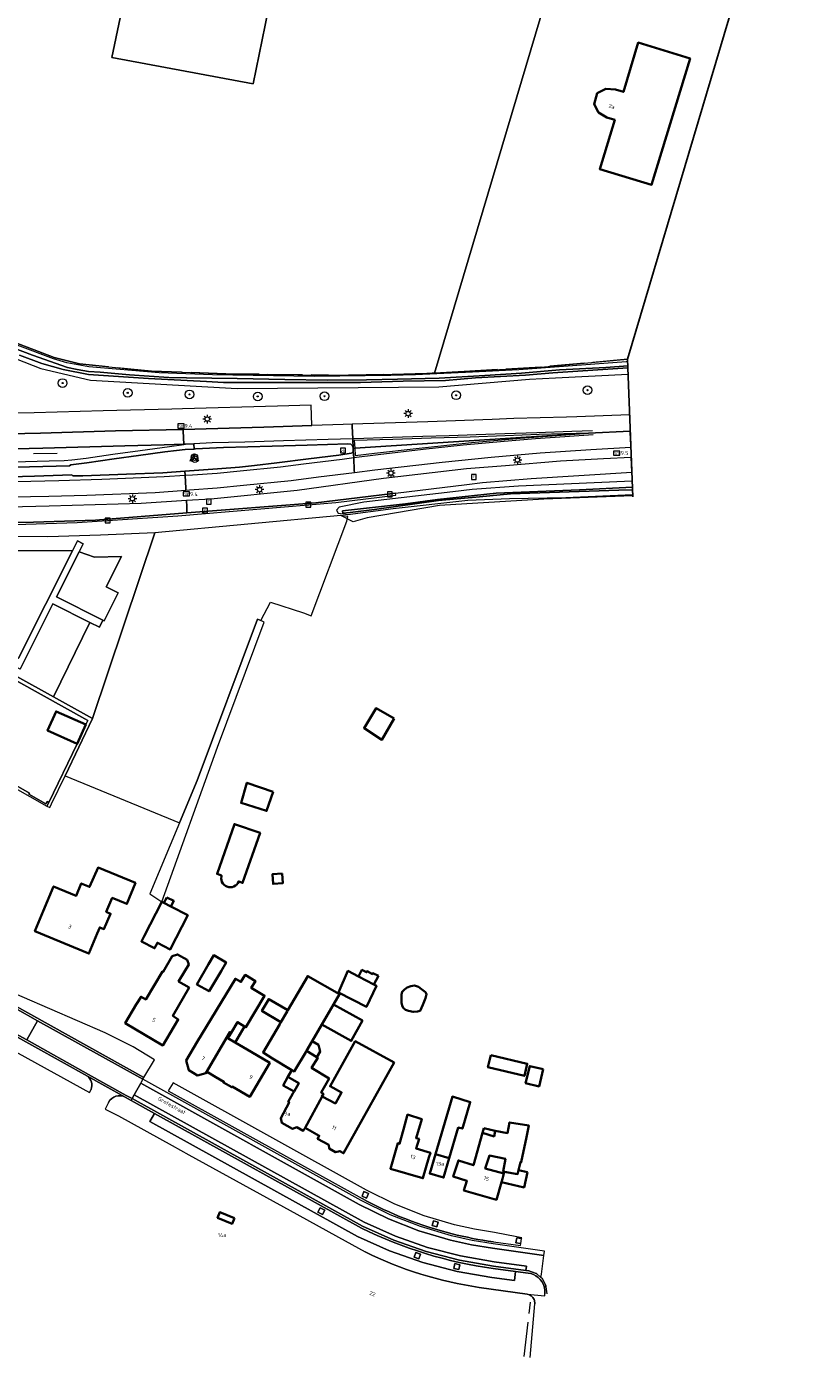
# Model space of a CAD drawing. Header units: metres. Extents: x 178952 to 185583, y 415201 to 419317.
# Tile 157 of 165: x 185402 to 185583, y 415201 to 415508. Entities that reach past the tile are written whole.
import ezdxf
from ezdxf.enums import TextEntityAlignment as Align

# ---------------------------------------------------------------- set-up
doc = ezdxf.new("R2010")
doc.units = ezdxf.units.M
doc.linetypes.add('IE-TERREINAFSCHEIDING', pattern=[10, 8, -2])
for name, color, linetype, lineweight in [('B-WE-AM-AS_WEG-T18', 1, 'Continuous', 18), ('B-XX-GR-BEPLANTING_CULTUUR_BOSPLANTSOEN-GV', 253, 'Continuous', 18), ('B-XX-GR-BOOM-S', 90, 'Continuous', 25), ('B-XX-GR-HAAG-G', 253, 'GR-HAAG1', 13), ('B-XX-GR-HAAG-GV', 253, 'Continuous', 13), ('B-XX-IE-TERREINAFSCHEIDING-G', 253, 'IE-TERREINAFSCHEIDING', 18), ('B-XX-IE-TERREINAFSCHEIDING-GV', 210, 'Continuous', 18), ('B-XX-IE-TERREINAFSCHEIDING_KUNSTMATIG_HEKWERK_RASTER-G', 253, 'IE-TERREINAFSCHEIDING-KUNSTMATIG', 18), ('B-XX-KL-ET_LS_OV_LICHTMAST-S', 190, 'Continuous', 25), ('B-XX-OG-BEBOUWING-GV', 252, 'Continuous', 35), ('B-XX-OG-BEBOUWING-T18', 252, 'Continuous', 18), ('B-XX-OG-BEBOUWING_SCHUUR-GV', 252, 'Continuous', 35), ('B-XX-OG-TERREIN_CULTUURSCHEIDING-GV', 253, 'Continuous', 18), ('B-XX-OG-TERREIN_ONBEGROEID-GV', 253, 'Continuous', 18), ('B-XX-OG-TOPOGRAFIE-T18', 253, 'Continuous', 18), ('B-XX-OG-WATER_SLOOT-GV', 253, 'Continuous', 18), ('B-XX-OG-WEG-GV', 253, 'Continuous', 18), ('B-XX-RI-GWA_KOLK-S', 30, 'Continuous', 25), ('B-XX-RI-GWA_RIOOLPUT-S', 30, 'Continuous', 25), ('B-XX-VH-VERHARDING_BETONSTRAATSTEEN-GV', 251, 'Continuous', 18), ('B-XX-VW-BEWEGWIJZERING_DRAAGCONSTRUCTIE-S', 7, 'Continuous', 25), ('B-XX-VW-HECTOMETRERING-S', 7, 'Continuous', 25), ('B-XX-VW-MARKERING-G', 253, 'Continuous', 18), ('B-XX-VW-VERKEERSTEKEN_BORD-S', 7, 'Continuous', 25), ('B-XX-VW-VERKEERSTEKEN_DRAAGCONSTRUCTIE-S', 7, 'Continuous', 25)]:
    doc.layers.add(name, color=color, linetype=linetype, lineweight=lineweight)
doc.styles.add('NLCS-ISO', font='NLCS-ISO.ttf')
doc.styles.add('NLCS-ISO-M-T18', font='NLCS-ISO.ttf', dxfattribs={"height": 1.8})
doc.styles.add('NLCS-ISO-M500-T18', font='NLCS-ISO.ttf', dxfattribs={"height": 0.9})
doc.linetypes.add('GR-HAAG1', pattern='A,6,[176,NLCS.SHX,S=0.125,R=0,X=0,Y=0],-2', length=8)
doc.linetypes.add('IE-TERREINAFSCHEIDING-KUNSTMATIG', pattern='A,4,[82,NLCS.SHX,S=0.75,R=90,X=0,Y=0],4,-2', length=10)

# ---------------------------------------------------------------- blocks, each defined once
blk = doc.blocks.new('SIE-WEG_VERKEERSBORD-SO')
at = {"color": 0, "linetype": 'ByBlock', "lineweight": 18}
blk.add_lwpolyline([(-1.125, -1.125), (1.125, -1.125), (1.125, 1.125), (-1.125, 1.125)], close=True, dxfattribs=at)
at = {"color": 0, "linetype": 'ByBlock', "lineweight": 18, "style": 'NLCS-ISO'}
blk.add_text('vb', height=1.5, dxfattribs=at).set_placement((0, 0), align=Align.MIDDLE_CENTER)
blk = doc.blocks.new('SIE-WEG_VERKEERSBORD_WEGWIJZER-SO')
at = {"linetype": 'ByBlock', "lineweight": 18}
h = blk.add_hatch(color=0, dxfattribs=at)
h.dxf.hatch_style = 1
h.paths.add_polyline_path([(0.5, 1), (0, 2), (-0.5, 1)])
h = blk.add_hatch(color=0, dxfattribs=at)
h.dxf.hatch_style = 1
h.paths.add_polyline_path([(-1.38, -0.22), (-2, -1.15), (-0.88, -1.09)])
h = blk.add_hatch(color=0, dxfattribs=at)
h.dxf.hatch_style = 1
h.paths.add_polyline_path([(1.38, -0.22), (2, -1.15), (0.88, -1.09)])
at = {"color": 0, "linetype": 'ByBlock', "lineweight": 18}
for points in [[(-1.13, -0.65), (0, 0)], [(0, 1), (0, 0)], [(1.13, -0.65), (0, 0)]]:
    blk.add_lwpolyline(points, dxfattribs=at)
for points in [[(0.5, 1), (0, 2), (-0.5, 1)], [(-1.38, -0.22), (-2, -1.15), (-0.88, -1.09)], [(1.38, -0.22), (2, -1.15), (0.88, -1.09)]]:
    blk.add_lwpolyline(points, close=True, dxfattribs=at)
blk = doc.blocks.new('SKL-ET_OV_LICHTMAST-SO')
at = {"color": 0, "linetype": 'ByBlock', "lineweight": 18}
for points in [[(-1.25, 0), (-2, 0)], [(-1.41, 1.41), (-0.88, 0.88)], [(0, 2), (0, 1.25)], [(0.88, 0.88), (1.41, 1.41)], [(2, 0), (1.25, 0)], [(-1.41, -1.41), (-0.88, -0.88)], [(0, -1.25), (0, -2)], [(0.88, -0.88), (1.41, -1.41)]]:
    blk.add_lwpolyline(points, dxfattribs=at)
blk.add_circle((0, 0), 1, dxfattribs=at)
blk = doc.blocks.new('SIE-WEG_PAAL_HECTOMETERPAAL-SO')
at = {"color": 0, "linetype": 'ByBlock', "lineweight": 18}
blk.add_lwpolyline([(-1.44375, -0.94375), (1.44375, -0.94375), (1.44375, 0.94375), (-1.44375, 0.94375)], close=True, dxfattribs=at)
at = {"color": 0, "linetype": 'ByBlock', "lineweight": 18, "style": 'NLCS-ISO'}
blk.add_text('hm', height=1.5, dxfattribs=at).set_placement((0, 0), align=Align.MIDDLE_CENTER)
blk = doc.blocks.new('SIE-WEG_PAAL_VERKEERSBORD-SO')
at = {"color": 0, "linetype": 'ByBlock', "lineweight": 18}
blk.add_circle((0, 0), 1.5, dxfattribs=at)
at = {"color": 0, "linetype": 'ByBlock', "lineweight": 18, "style": 'NLCS-ISO'}
blk.add_text('vb', height=1.5, dxfattribs=at).set_placement((0, 0.13), align=Align.MIDDLE_CENTER)
blk = doc.blocks.new('SRI-PUT_INSPECTIEPUT_RIOOLPUT-SO')
at = {"color": 0, "linetype": 'ByBlock', "lineweight": 18}
blk.add_lwpolyline([(-1.12, -1.12), (1.12, -1.12), (1.12, 1.12), (-1.12, 1.12)], close=True, dxfattribs=at)
at = {"color": 0, "linetype": 'ByBlock', "lineweight": 18, "style": 'NLCS-ISO'}
blk.add_text('r', height=1.5, dxfattribs=at).set_placement((0, 0.28), align=Align.MIDDLE_CENTER)
blk = doc.blocks.new('SRI-KOLK-SO')
at = {"color": 0, "linetype": 'ByBlock', "lineweight": 18}
blk.add_lwpolyline([(-1.125, -1.125), (1.125, -1.125), (1.125, 1.125), (-1.125, 1.125)], close=True, dxfattribs=at)
at = {"color": 0, "linetype": 'ByBlock', "lineweight": 18, "style": 'NLCS-ISO'}
blk.add_text('k', height=1.5, dxfattribs=at).set_placement((0, 0), align=Align.MIDDLE_CENTER)
blk = doc.blocks.new('SGR-BOOM_01-SO')
at = {"linetype": 'ByBlock', "lineweight": 18}
h = blk.add_hatch(color=0, dxfattribs=at)
h.dxf.hatch_style = 1
edge = h.paths.add_edge_path()
edge.add_arc((0, 0), 0.25, 0, 360)
at = {"color": 0, "linetype": 'ByBlock', "lineweight": 18}
for radius in [2, 0.25]:
    blk.add_circle((0, 0), radius, dxfattribs=at)

msp = doc.modelspace()

# ---------------------------------------------------------------- linework, layer by layer
for points in [[(185540.462, 415430.988), (185583.08, 415574.392)], [(185541.658, 415399.269), (185540.462, 415430.988)]]:
    msp.add_lwpolyline(points)
at = {"layer": 'B-XX-GR-BEPLANTING_CULTUUR_BOSPLANTSOEN-GV'}
msp.add_lwpolyline([(185417.128, 415348.097), (185410.789, 415334.924), (185437.156, 415324.085), (185441.2, 415333.803), (185455.124, 415371.049), (185455.948, 415370.747), (185458.135, 415374.985), (185465.75, 415372.478), (185467.496, 415371.825), (185475.745, 415393.609), (185475.984, 415394.694), (185474.341, 415394.914), (185431.457, 415390.979)], close=True, dxfattribs=at)
at = {"layer": 'B-XX-GR-HAAG-G'}
msp.add_lwpolyline([(185474.341, 415394.914), (185431.457, 415390.979)], dxfattribs=at)
at = {"layer": 'B-XX-GR-HAAG-GV'}
for points in [[(185456.665, 415370.373), (185455.948, 415370.747), (185455.124, 415371.049), (185441.2, 415333.803), (185437.156, 415324.085), (185430.337, 415307.698), (185433.071, 415305.871), (185445.944, 415341.531)], [(185399.684, 415357.822), (185398.796, 415356.228), (185399.452, 415355.862), (185399.911, 415356.686), (185416.022, 415347.704), (185415.566, 415346.728), (185413.589, 415342.284), (185407.063, 415328.724), (185406.604, 415327.911), (185407.261, 415327.594), (185407.665, 415328.434), (185410.789, 415334.924), (185417.128, 415348.097), (185408.082, 415353.14)]]:
    msp.add_lwpolyline(points, close=True, dxfattribs=at)
at = {"layer": 'B-XX-IE-TERREINAFSCHEIDING-G'}
for points in [[(185540.462, 415430.988), (185520.455, 415429.17), (185502.805, 415428.123), (185495.94, 415427.765), (185495.406, 415427.737), (185494.187, 415427.673), (185476.051, 415427.275), (185475.496, 415427.262), (185447.871, 415427.616), (185437.613, 415427.966), (185430.726, 415428.2), (185414.101, 415429.893), (185408.263, 415431.343), (185404.668, 415432.735), (185396.807, 415435.777), (185375.84, 415444.81), (185375.707, 415444.867)], [(185516.619, 415200.974), (185518.124, 415213.491)]]:
    msp.add_lwpolyline(points, dxfattribs=at)
at = {"layer": 'B-XX-IE-TERREINAFSCHEIDING-GV'}
msp.add_lwpolyline([(185387.092, 415330.892), (185388.747, 415334.02), (185390.319, 415337.119), (185406.604, 415327.911), (185407.063, 415328.724), (185406.622, 415328.973), (185406.324, 415328.446), (185402.441, 415330.641), (185402.598, 415330.919), (185394.563, 415335.462), (185394.397, 415335.168), (185390.458, 415337.395), (185390.772, 415337.952), (185390.355, 415338.188), (185389.888, 415337.362), (185388.878, 415335.388), (185381.694, 415321.353), (185382.096, 415321.129), (185386.608, 415329.946)], close=True, dxfattribs=at)
at = {"layer": 'B-XX-IE-TERREINAFSCHEIDING_KUNSTMATIG_HEKWERK_RASTER-G'}
msp.add_lwpolyline([(185541.65, 415399.47), (185521.198, 415398.723), (185497.093, 415397.287), (185480.434, 415394.418), (185477.218, 415393.477), (185474.341, 415394.914)], dxfattribs=at)
at = {"layer": 'B-XX-OG-BEBOUWING-GV'}
for points in [[(185554.883, 415500.361), (185542.952, 415503.995), (185539.494, 415492.639), (185537.656, 415493.2), (185535.457, 415493.34), (185533.487, 415492.312), (185532.74, 415489.822), (185533.786, 415487.893), (185535.689, 415486.76), (185537.503, 415486.161), (185534.062, 415474.838), (185546.022, 415471.203)], [(185455.743, 415321.735), (185449.836, 415323.796), (185445.819, 415312.284), (185446.875, 415311.915), (185446.815, 415311.664), (185446.785, 415311.257), (185446.834, 415310.852), (185446.961, 415310.465), (185447.161, 415310.109), (185447.427, 415309.8), (185447.748, 415309.548), (185448.112, 415309.363), (185448.504, 415309.253), (185448.911, 415309.221), (185449.316, 415309.269), (185449.704, 415309.395), (185450.06, 415309.594), (185450.371, 415309.859), (185450.624, 415310.179), (185450.81, 415310.542), (185451.725, 415310.223)], [(185421.642, 415306.793), (185425.03, 415305.385), (185426.99, 415310.214), (185418.408, 415313.749), (185416.431, 415309.297), (185414.527, 415310.093), (185413.336, 415307.197), (185408.119, 415309.4), (185405.75, 415303.68), (185403.84, 415299.06), (185416.29, 415293.92), (185418.2, 415298.54), (185418.761, 415299.962), (185419.726, 415299.563), (185421.256, 415303.102), (185420.268, 415303.551)], [(185434.21, 415306.885), (185433.562, 415305.619), (185435.174, 415304.795), (185435.822, 415306.06)], [(185439.083, 415302.794), (185435.174, 415304.795), (185433.562, 415305.619), (185433.071, 415305.871), (185429.021, 415297.956), (185428.383, 415296.709), (185431.42, 415295.154), (185432.058, 415296.402), (185435.033, 415294.879)], [(185439.402, 415286.061), (185436.963, 415287.496), (185438.237, 415289.64), (185439.286, 415291.406), (185438.903, 415292.497), (185436.715, 415293.722), (185435.437, 415293.301), (185433.413, 415289.705), (185433.256, 415289.816), (185429.376, 415283.33), (185428.291, 415283.957), (185427.18, 415282.14), (185424.64, 415277.83), (185433.29, 415272.73), (185435.83, 415277.03), (185436.863, 415278.735), (185435.631, 415279.576)], [(185446.745, 415289.822), (185447.922, 415291.866), (185445.051, 415293.52), (185443.871, 415291.471), (185441.192, 415286.819), (185443.977, 415285.218)], [(185450.554, 415278.111), (185452.127, 415277.13), (185452.474, 415276.914), (185456.788, 415284.185), (185453.714, 415285.98), (185454.677, 415287.562), (185452.339, 415288.982), (185451.341, 415287.366), (185450.038, 415288.127), (185441.26, 415273.53), (185438.71, 415269.23), (185439.31, 415267.01), (185441.29, 415265.83), (185443.272, 415266.362), (185448.752, 415275.83), (185449.057, 415275.64)], [(185472.678, 415282.149), (185474.076, 415284.538), (185466.738, 415288.731), (185462.141, 415280.852), (185461.992, 415280.597), (185460.545, 415278.116), (185460.279, 415277.66), (185456.439, 415271.078), (185458.621, 415269.75), (185463.064, 415267.065), (185463.634, 415266.729), (185466.274, 415271.205), (185466.447, 415271.498), (185467.744, 415273.714), (185470.001, 415277.572)], [(185481.987, 415286.806), (185478.448, 415288.638), (185476.006, 415289.902), (185473.8, 415284.935), (185480.266, 415281.625), (185482.551, 415286.514)], [(185483.007, 415288.776), (185481.77, 415289.417), (185481.651, 415289.187), (185480.42, 415289.824), (185480.303, 415289.599), (185479.232, 415290.153), (185478.448, 415288.638), (185481.987, 415286.806)], [(185479.372, 415278.446), (185472.678, 415282.149), (185470.001, 415277.572), (185476.774, 415273.763)], [(185452.127, 415277.13), (185450.554, 415278.111), (185449.057, 415275.64), (185448.314, 415274.414), (185450.033, 415273.39)], [(185453.65, 415271.236), (185450.033, 415273.39), (185449.934, 415273.449), (185448.314, 415274.414), (185449.057, 415275.64), (185448.752, 415275.83), (185443.272, 415266.362), (185443.75, 415266.49), (185445.575, 415265.42), (185447.4, 415264.35), (185447.3, 415264.18), (185449.21, 415263.09), (185449.32, 415263.25), (185453.37, 415260.9), (185457.96, 415268.7)], [(185486.633, 415268.827), (185477.69, 415273.691), (185471.865, 415263.324), (185474.529, 415261.908), (185473.096, 415259.367), (185470.036, 415260.957), (185466.11, 415253.731), (185469.38, 415251.89), (185469.01, 415251.23), (185471.569, 415249.78), (185471.675, 415248.929), (185473.159, 415248.088), (185474.114, 415248.364), (185474.983, 415247.863)], [(185469.223, 415272.849), (185467.744, 415273.714), (185466.447, 415271.498), (185468.85, 415270.018), (185469.632, 415271.353)], [(185471.661, 415265.124), (185467.625, 415267.541), (185469.027, 415269.909), (185468.85, 415270.018), (185466.447, 415271.498), (185466.274, 415271.205), (185463.634, 415266.729), (185463.064, 415267.065), (185462.16, 415265.454), (185462.702, 415265.15), (185464.644, 415264.06), (185463.563, 415262.126), (185463.283, 415261.625), (185462.228, 415259.738), (185462.485, 415259.54), (185460.496, 415255.966), (185460.747, 415254.886), (185463.213, 415253.527), (185464.215, 415253.881), (185465.707, 415253.04), (185466.11, 415253.731), (185470.036, 415260.957), (185469.996, 415260.978), (185470.353, 415261.601), (185469.829, 415261.874)], [(185508.942, 415270.521), (185508.268, 415267.695), (185516.678, 415265.688), (185517.353, 415268.514)], [(185464.644, 415264.06), (185462.702, 415265.15), (185462.16, 415265.454), (185461.076, 415263.516), (185463.563, 415262.126)], [(185501.433, 415253.845), (185502.383, 415253.565), (185504.195, 415259.683), (185500.086, 415260.924), (185496.159, 415247.653), (185499.323, 415246.717)], [(185492.387, 415251.211), (185491.716, 415251.368), (185493.034, 415255.755), (185489.733, 415256.769), (185488.807, 415253.375), (185487.89, 415250.069), (185487.524, 415250.196), (185487.19, 415249.11), (185485.78, 415244.31), (185493.28, 415242.12), (185494.68, 415246.92), (185495.008, 415247.994), (185491.71, 415248.969)], [(185517.176, 415251.613), (185517.672, 415254.288), (185513.25, 415254.973), (185512.755, 415252.512), (185509.975, 415253.077), (185509.695, 415251.758), (185506.992, 415252.549), (185504.944, 415245.093), (185501.478, 415246.206), (185500.289, 415242.502), (185503.44, 415241.49), (185502.74, 415239.31), (185510.25, 415237.15), (185511.406, 415241.178), (185511.63, 415241.96), (185511.967, 415243.175), (185507.675, 415244.355), (185508.618, 415247.333), (185512.306, 415246.559), (185511.798, 415243.643), (185512.083, 415243.594), (185515.118, 415243.072), (185515.32, 415243.953), (185515.753, 415245.835), (185515.962, 415245.791)], [(185507.305, 415253.62), (185506.992, 415252.549), (185509.695, 415251.758), (185509.975, 415253.077)], [(185499.323, 415246.717), (185496.159, 415247.653), (185494.855, 415243.182), (185498.053, 415242.269)], [(185517.403, 415243.496), (185515.32, 415243.953), (185515.118, 415243.072), (185512.083, 415243.594), (185511.967, 415243.175), (185511.63, 415241.96), (185511.406, 415241.178), (185516.595, 415239.984)], [(185449.852, 415232.869), (185446.481, 415234.286), (185445.931, 415232.978), (185449.303, 415231.561)]]:
    msp.add_lwpolyline(points, close=True, dxfattribs=at)
at = {"layer": 'B-XX-OG-BEBOUWING_SCHUUR-GV'}
for points in [[(185415.566, 415346.728), (185408.709, 415349.779), (185406.733, 415345.334), (185413.589, 415342.284)], [(185486.674, 415348.138), (185482.494, 415350.503), (185479.734, 415345.928), (185483.836, 415343.247)], [(185458.746, 415331.23), (185452.726, 415333.325), (185451.353, 415328.671), (185457.223, 415326.81)], [(185460.806, 415312.38), (185458.589, 415312.217), (185458.753, 415309.987), (185460.97, 415310.15)], [(185493.916, 415283.665), (185494.128, 415284.565), (185493.899, 415285.041), (185492.982, 415285.693), (185492.277, 415286.222), (185491.378, 415286.574), (185490.514, 415286.433), (185489.65, 415286.081), (185489.033, 415285.622), (185488.469, 415285.111), (185488.31, 415284.459), (185488.328, 415283.383), (185488.363, 415282.537), (185488.469, 415281.938), (185488.733, 415281.409), (185489.297, 415280.915), (185489.967, 415280.721), (185491.043, 415280.474), (185492.048, 415280.58), (185492.629, 415280.721), (185493.229, 415282.132)], [(185461.992, 415280.597), (185462.141, 415280.852), (185457.743, 415283.418), (185456.147, 415280.682), (185460.545, 415278.116)], [(185521.038, 415267.226), (185517.906, 415267.99), (185516.946, 415264.06), (185520.078, 415263.295)]]:
    msp.add_lwpolyline(points, close=True, dxfattribs=at)
at = {"layer": 'B-XX-OG-TERREIN_CULTUURSCHEIDING-GV'}
for points in [[(185439.801, 415551.556), (185439.72, 415550.952), (185403.916, 415558.112), (185402.826, 415553.433), (185399.276, 415532.68), (185401.368, 415532.238), (185399.692, 415523.029), (185398.574, 415523.223), (185398.485, 415522.709), (185425.067, 415517.46), (185421.579, 415500.581), (185454.114, 415494.492), (185457.635, 415511.391), (185438.009, 415514.777), (185439.765, 415524.961), (185446.237, 415523.66), (185446.67, 415526.283), (185456.011, 415524.441), (185459.416, 415523.77), (185458.848, 415521.126), (185459.563, 415520.982), (185461.24, 415531.683), (185463.44, 415546.887)], [(185532.74, 415489.822), (185533.487, 415492.312), (185535.457, 415493.34), (185537.656, 415493.2), (185539.494, 415492.639), (185542.952, 415503.995), (185554.883, 415500.361), (185546.022, 415471.203), (185534.062, 415474.838), (185537.503, 415486.161), (185535.689, 415486.76), (185533.786, 415487.893)], [(185445.944, 415341.531), (185456.665, 415370.373), (185455.948, 415370.747), (185455.124, 415371.049), (185441.2, 415333.803), (185437.156, 415324.085), (185430.337, 415307.698), (185433.07, 415305.873)], [(185399.452, 415355.862), (185399.176, 415355.275), (185399.39, 415355.161), (185390.355, 415338.188), (185390.772, 415337.952), (185390.458, 415337.395), (185394.397, 415335.168), (185394.563, 415335.462), (185402.598, 415330.919), (185402.441, 415330.641), (185406.324, 415328.446), (185406.622, 415328.973), (185407.063, 415328.724), (185413.589, 415342.284), (185415.566, 415346.728), (185416.022, 415347.704), (185399.911, 415356.686)], [(185399.684, 415357.822), (185398.796, 415356.228), (185399.452, 415355.862), (185399.911, 415356.686), (185416.022, 415347.704), (185415.566, 415346.728), (185413.589, 415342.284), (185407.063, 415328.724), (185406.604, 415327.911), (185407.261, 415327.594), (185407.665, 415328.434), (185410.789, 415334.924), (185417.128, 415348.097), (185408.082, 415353.14)], [(185455.743, 415321.735), (185451.725, 415310.223), (185450.81, 415310.542), (185450.624, 415310.179), (185450.371, 415309.859), (185450.06, 415309.594), (185449.704, 415309.395), (185449.316, 415309.269), (185448.911, 415309.221), (185448.504, 415309.253), (185448.112, 415309.363), (185447.748, 415309.548), (185447.427, 415309.8), (185447.161, 415310.109), (185446.961, 415310.465), (185446.834, 415310.852), (185446.785, 415311.257), (185446.815, 415311.664), (185446.875, 415311.915), (185445.819, 415312.284), (185449.836, 415323.796)], [(185421.642, 415306.793), (185420.268, 415303.551), (185421.256, 415303.102), (185419.726, 415299.563), (185418.761, 415299.962), (185418.2, 415298.54), (185416.29, 415293.92), (185403.84, 415299.06), (185405.75, 415303.68), (185408.119, 415309.4), (185413.336, 415307.197), (185414.527, 415310.093), (185416.431, 415309.297), (185418.408, 415313.749), (185426.99, 415310.214), (185425.03, 415305.385)], [(185439.083, 415302.794), (185435.033, 415294.879), (185432.058, 415296.402), (185431.42, 415295.154), (185428.383, 415296.709), (185429.021, 415297.956), (185433.071, 415305.871), (185433.562, 415305.619), (185435.174, 415304.795)], [(185439.402, 415286.061), (185435.631, 415279.576), (185436.863, 415278.735), (185435.83, 415277.03), (185433.29, 415272.73), (185424.64, 415277.83), (185427.18, 415282.14), (185428.291, 415283.957), (185429.376, 415283.33), (185433.256, 415289.816), (185433.413, 415289.705), (185435.437, 415293.301), (185436.715, 415293.722), (185438.903, 415292.497), (185439.286, 415291.406), (185438.237, 415289.64), (185436.963, 415287.496)], [(185446.745, 415289.822), (185443.977, 415285.218), (185441.192, 415286.819), (185443.871, 415291.471), (185445.051, 415293.52), (185447.922, 415291.866)], [(185443.272, 415266.362), (185441.29, 415265.83), (185439.31, 415267.01), (185438.71, 415269.23), (185441.26, 415273.53), (185450.038, 415288.127), (185451.341, 415287.366), (185452.339, 415288.982), (185454.677, 415287.562), (185453.714, 415285.98), (185456.788, 415284.185), (185452.474, 415276.914), (185452.127, 415277.13), (185450.554, 415278.111), (185449.057, 415275.64), (185448.314, 415274.414), (185449.934, 415273.449), (185450.033, 415273.39), (185453.65, 415271.236), (185457.96, 415268.7), (185453.37, 415260.9), (185449.32, 415263.25), (185449.21, 415263.09), (185447.3, 415264.18), (185447.4, 415264.35), (185445.575, 415265.42), (185443.75, 415266.49)], [(185463.064, 415267.065), (185458.621, 415269.75), (185456.439, 415271.078), (185460.279, 415277.66), (185460.545, 415278.116), (185461.992, 415280.597), (185462.141, 415280.852), (185466.738, 415288.731), (185474.076, 415284.538), (185472.678, 415282.149), (185479.372, 415278.446), (185476.774, 415273.763), (185470.001, 415277.572), (185467.744, 415273.714), (185469.223, 415272.849), (185469.632, 415271.353), (185468.85, 415270.018), (185469.027, 415269.909), (185467.625, 415267.541), (185471.661, 415265.124), (185469.829, 415261.874), (185470.353, 415261.601), (185469.996, 415260.978), (185470.036, 415260.957), (185473.096, 415259.367), (185474.529, 415261.908), (185471.865, 415263.324), (185477.69, 415273.691), (185486.633, 415268.827), (185474.983, 415247.863), (185474.114, 415248.364), (185473.159, 415248.088), (185471.675, 415248.929), (185471.569, 415249.78), (185469.01, 415251.23), (185469.38, 415251.89), (185466.11, 415253.731), (185465.707, 415253.04), (185464.215, 415253.881), (185463.213, 415253.527), (185460.747, 415254.886), (185460.496, 415255.966), (185462.485, 415259.54), (185462.228, 415259.738), (185463.283, 415261.625), (185463.563, 415262.126), (185464.644, 415264.06), (185462.702, 415265.15), (185462.16, 415265.454)], [(185481.987, 415286.806), (185482.551, 415286.514), (185480.266, 415281.625), (185473.8, 415284.935), (185476.006, 415289.902), (185478.448, 415288.638)], [(185508.942, 415270.521), (185517.353, 415268.514), (185516.678, 415265.688), (185508.268, 415267.695)], [(185499.323, 415246.717), (185498.053, 415242.269), (185494.855, 415243.182), (185496.159, 415247.653), (185500.086, 415260.924), (185504.195, 415259.683), (185502.383, 415253.565), (185501.433, 415253.845)], [(185492.387, 415251.211), (185491.71, 415248.969), (185495.008, 415247.994), (185494.68, 415246.92), (185493.28, 415242.12), (185485.78, 415244.31), (185487.19, 415249.11), (185487.524, 415250.196), (185487.89, 415250.069), (185488.807, 415253.375), (185489.733, 415256.769), (185493.034, 415255.755), (185491.716, 415251.368)], [(185511.406, 415241.178), (185510.25, 415237.15), (185502.74, 415239.31), (185503.44, 415241.49), (185500.289, 415242.502), (185501.478, 415246.206), (185504.944, 415245.093), (185506.992, 415252.549), (185509.695, 415251.758), (185509.975, 415253.077), (185512.755, 415252.512), (185513.25, 415254.973), (185517.672, 415254.288), (185517.176, 415251.613), (185515.962, 415245.791), (185515.753, 415245.835), (185515.32, 415243.953), (185515.118, 415243.072), (185512.083, 415243.594), (185511.798, 415243.643), (185512.306, 415246.559), (185508.618, 415247.333), (185507.675, 415244.355), (185511.967, 415243.175), (185511.63, 415241.96)], [(185480.746, 415238.61), (185479.683, 415239.049), (185479.244, 415237.986), (185480.307, 415237.547)], [(185470.646, 415234.732), (185469.634, 415235.28), (185469.087, 415234.269), (185470.098, 415233.721)], [(185496.823, 415231.971), (185495.723, 415232.308), (185495.386, 415231.209), (185496.485, 415230.872)], [(185516.042, 415228.2), (185514.903, 415228.358), (185514.745, 415227.219), (185515.884, 415227.061)], [(185492.747, 415224.609), (185491.659, 415224.981), (185491.286, 415223.893), (185492.374, 415223.521)], [(185501.795, 415222.171), (185500.673, 415222.421), (185500.423, 415221.299), (185501.545, 415221.049)]]:
    msp.add_lwpolyline(points, close=True, dxfattribs=at)
for points in [[(185398.485, 415522.709), (185392.445, 415488.702), (185388.627, 415471.631), (185387.62, 415469.358), (185384.11, 415462.772), (185375.84, 415444.81), (185396.807, 415435.777), (185404.668, 415432.735), (185408.263, 415431.343), (185414.101, 415429.893), (185430.726, 415428.2), (185437.613, 415427.966), (185447.871, 415427.616), (185475.496, 415427.262), (185476.051, 415427.275), (185494.187, 415427.673), (185495.406, 415427.737), (185495.94, 415427.765), (185530.494, 415543.667)], [(185570.208, 415531.081), (185566.257, 415532.295), (185566.509, 415533.011), (185548.345, 415539.179), (185547.174, 415539.026), (185546.07, 415538.565), (185545.058, 415537.829), (185538.372, 415540.588), (185532.989, 415542.692), (185530.494, 415543.667), (185495.94, 415427.765)], [(185457.635, 415511.391), (185454.114, 415494.492), (185421.579, 415500.581), (185425.067, 415517.46)], [(185495.94, 415427.765), (185502.805, 415428.123), (185520.455, 415429.17), (185540.462, 415430.988)], [(185374.061, 415387.005), (185412.466, 415386.809), (185413.623, 415389.106), (185414.938, 415388.444), (185413.998, 415386.577), (185417.597, 415385.331), (185423.771, 415385.467), (185420.274, 415378.52), (185423.039, 415377.128), (185419.784, 415370.661), (185419.496, 415370.805), (185418.683, 415369.19), (185416.505, 415370.287), (185408.082, 415353.14), (185417.128, 415348.097), (185431.457, 415390.979), (185418.93, 415390.385), (185406.778, 415389.998), (185383.509, 415390.177)], [(185517.34, 415215.34), (185506.285, 415216.931)]]:
    msp.add_lwpolyline(points, dxfattribs=at)
at = {"layer": 'B-XX-OG-TERREIN_CULTUURSCHEIDING-GV', "extrusion": (0, 0, -1)}
msp.add_arc((-185518.831, 415303.574), 87.546, 278.23929, 296.37437, dxfattribs=at)
at = {"layer": 'B-XX-OG-TERREIN_CULTUURSCHEIDING-GV'}
msp.add_arc((185517.068, 415213.35), 2.008, 23.96523, 82.2129, dxfattribs=at)
at = {"layer": 'B-XX-OG-TERREIN_ONBEGROEID-GV'}
for points in [[(185412.466, 415386.809), (185374.061, 415387.005), (185369.181, 415377.967), (185395.151, 415360.229), (185400.015, 415362.072)], [(185420.274, 415378.52), (185423.771, 415385.467), (185417.597, 415385.331), (185413.998, 415386.577), (185408.775, 415376.202), (185419.496, 415370.805), (185419.784, 415370.661), (185423.039, 415377.128)], [(185416.505, 415370.287), (185407.979, 415374.579), (185400.405, 415359.533), (185399.074, 415360.203), (185397.086, 415356.387), (185399.176, 415355.275), (185399.452, 415355.862), (185398.796, 415356.228), (185399.684, 415357.822), (185408.082, 415353.14)]]:
    msp.add_lwpolyline(points, close=True, dxfattribs=at)
at = {"layer": 'B-XX-OG-WATER_SLOOT-GV'}
for points in [[(185389.83, 415434.873), (185405.2, 415428.866), (185416.671, 415426.147), (185450.466, 415424.225), (185496.97, 415424.605), (185517.849, 415426.348), (185523.844, 415426.727), (185540.593, 415427.501)], [(185396.62, 415434.429), (185403.279, 415431.919), (185411.361, 415429.086), (185413.563, 415428.591), (185416.162, 415428.179), (185418.852, 415427.982), (185425.653, 415427.405), (185434.685, 415426.76), (185438.767, 415426.7), (185450.48, 415426.533), (185461.445, 415426.298), (185471.207, 415426.155), (185480.281, 415426.235), (185487.419, 415426.381), (185497.016, 415426.617), (185507.59, 415427.242), (185516.049, 415427.798), (185524.741, 415428.507), (185535.463, 415429.112), (185540.519, 415429.479)], [(185540.519, 415429.479), (185535.463, 415429.112), (185524.741, 415428.507), (185516.049, 415427.798), (185507.59, 415427.242), (185497.016, 415426.617), (185487.419, 415426.381), (185480.281, 415426.235), (185471.207, 415426.155), (185461.445, 415426.298), (185450.48, 415426.533), (185438.767, 415426.7), (185434.685, 415426.76), (185425.653, 415427.405), (185418.852, 415427.982), (185416.162, 415428.179), (185413.563, 415428.591), (185411.361, 415429.086), (185403.279, 415431.919), (185396.62, 415434.429)], [(185540.483, 415430.427), (185540.161, 415430.411), (185515.412, 415428.525), (185504.698, 415427.964), (185491.546, 415427.352), (185485.9, 415427.254), (185468.237, 415427.013), (185444.748, 415427.415), (185432.506, 415427.85), (185416.292, 415429.247), (185411.214, 415430.127), (185408.128, 415431.039), (185399.121, 415434.425)], [(185540.535, 415429.032), (185523.233, 415427.845), (185516.917, 415427.271), (185505.422, 415426.668), (185498.475, 415426.06), (185488.714, 415425.952), (185478.879, 415425.631), (185447.289, 415425.638), (185443.391, 415425.855), (185430.054, 415426.53), (185416.148, 415427.45), (185410.308, 415428.621), (185405.449, 415430.001), (185400.261, 415431.906)], [(185400.261, 415431.906), (185405.449, 415430.001), (185410.308, 415428.621), (185416.148, 415427.45), (185430.054, 415426.53), (185443.391, 415425.855), (185447.289, 415425.638), (185478.879, 415425.631), (185488.714, 415425.952), (185498.475, 415426.06), (185505.422, 415426.668), (185516.917, 415427.271), (185523.233, 415427.845), (185540.535, 415429.032)], [(185541.522, 415402.869), (185539.737, 415402.801), (185515.317, 415401.719), (185504.634, 415400.957), (185500.198, 415400.406), (185479.638, 415397.994), (185473.978, 415396.848), (185473.369, 415396.174), (185473.724, 415395.458), (185475.979, 415395.198), (185486.398, 415396.591), (185503.627, 415398.442), (185513.241, 415398.858), (185526.226, 415399.113), (185541.639, 415399.769)], [(185541.598, 415400.847), (185538.456, 415400.754), (185522.505, 415400.238), (185513.455, 415399.951), (185506.331, 415399.273), (185496.916, 415398.398), (185482.115, 415396.354), (185476.485, 415395.626), (185474.809, 415395.512), (185474.76, 415395.991), (185489.251, 415397.654), (185496.65, 415398.634), (185510.18, 415400.102), (185529.361, 415400.9), (185541.575, 415401.471)], [(185541.575, 415401.471), (185529.361, 415400.9), (185510.18, 415400.102), (185496.65, 415398.634), (185489.251, 415397.654), (185474.76, 415395.991), (185474.809, 415395.512), (185476.485, 415395.626), (185482.115, 415396.354), (185496.916, 415398.398), (185506.331, 415399.273), (185513.455, 415399.951), (185522.505, 415400.238), (185538.456, 415400.754), (185541.598, 415400.847)]]:
    msp.add_lwpolyline(points, dxfattribs=at)
at = {"layer": 'B-XX-OG-WEG-GV'}
for points in [[(185386.985, 415413.528), (185405.13, 415413.944), (185422.406, 415414.45), (185437.976, 415414.778), (185456.622, 415415.348), (185467.656, 415415.711), (185467.502, 415420.396), (185459.782, 415420.147), (185437.849, 415419.542), (185435.41, 415419.475), (185419.539, 415419.084), (185403.652, 415418.653), (185384.854, 415418.238)], [(185389.653, 415410.112), (185405.627, 415410.486), (185424.598, 415411.003), (185433.602, 415411.25), (185438.135, 415411.42), (185437.996, 415414.354), (185437.976, 415414.778), (185422.406, 415414.45), (185405.13, 415413.944), (185386.985, 415413.528)], [(185396.547, 415405.991), (185405.616, 415406.276), (185411.786, 415406.365), (185412.095, 415406.611), (185415.833, 415407.12), (185422.074, 415407.999), (185427.749, 415408.785), (185433.806, 415409.619), (185436.457, 415409.937), (185438.477, 415410.131), (185440.559, 415410.278), (185440.44, 415411.506), (185438.135, 415411.42), (185433.602, 415411.25), (185424.598, 415411.003), (185405.627, 415410.486), (185389.653, 415410.112)], [(185395.252, 415403.814), (185403.737, 415404.018), (185412.321, 415404.345), (185412.555, 415404.128), (185414.853, 415404.109), (185424.977, 415404.453), (185433.286, 415404.809), (185438.432, 415405.167), (185445.935, 415405.689), (185450.976, 415406.053), (185454.45, 415406.438), (185459.593, 415407.063), (185466.892, 415407.988), (185473.89, 415408.895), (185476.741, 415409.317), (185477.142, 415409.502), (185477.242, 415409.869), (185477.203, 415410.427), (185477.193, 415410.572), (185477.019, 415411.036), (185476.639, 415411.378), (185475.993, 415411.438), (185466.607, 415411.166), (185458.545, 415410.901), (185447.314, 415410.601), (185440.872, 415410.3), (185440.559, 415410.278), (185438.477, 415410.131), (185436.457, 415409.937), (185433.806, 415409.619), (185427.749, 415408.785), (185422.074, 415407.999), (185415.833, 415407.12), (185412.095, 415406.611), (185411.786, 415406.365), (185405.616, 415406.276), (185396.547, 415405.991)], [(185394.191, 415399.169), (185407.074, 415399.369), (185415.822, 415399.621), (185431.561, 415400.281), (185438.639, 415400.799), (185438.617, 415401.275), (185438.481, 415404.138), (185438.432, 415405.167), (185433.286, 415404.809), (185424.977, 415404.453), (185414.853, 415404.109), (185412.555, 415404.128), (185412.321, 415404.345), (185403.737, 415404.018), (185395.252, 415403.814)], [(185396.991, 415392.802), (185413.608, 415393.316), (185436.768, 415394.844), (185473.231, 415397.908), (185487.024, 415399.625), (185486.964, 415400.117), (185478.152, 415399.008), (185468.569, 415397.832), (185438.89, 415395.522), (185417.824, 415393.883), (185403.491, 415393.38), (185372.411, 415392.868)], [(185372.411, 415392.868), (185403.491, 415393.38), (185417.824, 415393.883), (185438.89, 415395.522), (185438.82, 415396.996), (185438.755, 415398.371), (185428.336, 415397.719), (185407.152, 415397.09), (185379.316, 415396.384)], [(185400.405, 415359.533), (185407.979, 415374.579), (185416.505, 415370.287), (185418.683, 415369.19), (185419.496, 415370.805), (185408.775, 415376.202), (185413.998, 415386.577), (185414.938, 415388.444), (185413.623, 415389.106), (185412.466, 415386.809), (185400.015, 415362.072)], [(185313.26, 415347.129), (185312.759, 415347.185), (185312.788, 415345.485), (185313.165, 415343.846), (185313.705, 415342.618), (185314.429, 415341.509), (185315.751, 415339.941), (185317.355, 415338.637), (185319.139, 415337.676), (185321.561, 415336.444), (185323.753, 415334.888), (185324.373, 415334.352), (185325.249, 415333.593), (185330.282, 415327.99), (185339.312, 415319.482), (185354.325, 415307.534), (185359.045, 415304.008), (185363.144, 415301.39), (185399.256, 415281.314), (185404.461, 415278.42), (185428.711, 415264.939), (185428.954, 415265.376), (185363.4, 415301.82)], [(185321.649, 415329.21), (185324.31, 415326.43), (185328.23, 415322), (185335.29, 415315.62), (185353.03, 415301.52), (185356.558, 415299.171), (185360.78, 415296.36), (185361.268, 415296.088), (185415.924, 415265.628), (185424.663, 415260.78), (185425.99, 415260.045), (185426.233, 415260.482), (185424.905, 415261.217), (185416.167, 415266.065), (185401.949, 415273.989), (185396.747, 415276.888), (185361.041, 415296.787)], [(185361.268, 415296.088), (185359.43, 415292.66), (185378.2, 415282.89), (185381.201, 415281.238), (185416.386, 415261.868), (185416.767, 415262.607)], [(185415.924, 415265.628), (185361.268, 415296.088)], [(185424.663, 415260.78), (185415.924, 415265.628)], [(185435.669, 415264.103), (185434.572, 415262.253), (185479.246, 415237.417)], [(185509.53, 415227.44), (185515.815, 415226.565), (185515.884, 415227.061), (185514.745, 415227.219), (185514.903, 415228.358), (185516.042, 415228.2), (185516.067, 415228.379), (185514.936, 415228.595), (185509.793, 415229.576), (185505.151, 415230.35), (185500.542, 415231.381), (185493.563, 415233.457), (185486.796, 415236.104), (185480.243, 415239.323), (185435.669, 415264.103)], [(185430.314, 415255.192), (185431.363, 415257.068), (185425.99, 415260.045), (185424.663, 415260.78)], [(185420.83, 415259.609), (185420.04, 415258.07), (185423.091, 415256.503), (185435.479, 415249.669), (185439.341, 415247.538), (185462.672, 415234.667), (185475.372, 415227.66), (185479.94, 415225.14)], [(185517.674, 415220.729), (185517.025, 415220.816), (185509.551, 415221.815), (185501.728, 415223.198), (185494.054, 415225.21), (185486.569, 415227.839), (185479.323, 415231.068), (185426.233, 415260.482), (185425.99, 415260.045), (185431.363, 415257.068), (185479.1, 415230.62)], [(185431.363, 415257.068), (185430.314, 415255.192), (185478.225, 415228.656), (185485.589, 415225.374), (185493.278, 415222.674), (185501.161, 415220.607), (185509.189, 415219.19), (185514.395, 415218.494), (185514.661, 415220.628), (185509.474, 415221.321)], [(185517.56, 415220.24), (185514.661, 415220.628), (185514.395, 415218.494), (185509.189, 415219.19), (185501.161, 415220.607), (185493.278, 415222.674), (185485.589, 415225.374), (185478.225, 415228.656), (185430.314, 415255.192)], [(185479.1, 415230.62), (185431.363, 415257.068)], [(185509.474, 415221.321), (185514.661, 415220.628), (185517.56, 415220.24)], [(185521.217, 415217.139), (185521.704, 415217.289), (185520.826, 415218.94), (185520.509, 415219.209), (185519.452, 415220.105), (185519.4, 415220.149), (185517.674, 415220.729)], [(185506.285, 415216.931), (185517.34, 415215.34), (185521.363, 415215.015), (185521.4, 415215.471)], [(185521.902, 415215.478), (185521.73, 415217.051), (185521.704, 415217.289), (185521.217, 415217.139)], [(185518.042, 415200.793), (185519.07, 415213.17)]]:
    msp.add_lwpolyline(points, dxfattribs=at)
for points in [[(185540.945, 415418.168), (185528.746, 415417.706), (185526.357, 415417.641), (185514.264, 415417.278), (185509.218, 415417.083), (185494.437, 415416.513), (185476.962, 415416.009), (185476.984, 415415.533), (185477.121, 415412.646), (185477.203, 415410.427), (185477.555, 415410.466), (185531.457, 415413.965), (185541.088, 415414.377), (185541.071, 415414.832), (185540.963, 415417.7)], [(185476.962, 415416.009), (185474.867, 415415.949), (185467.656, 415415.711), (185456.622, 415415.348), (185437.976, 415414.778), (185437.996, 415414.354), (185438.135, 415411.42), (185440.44, 415411.506), (185440.559, 415410.278), (185440.872, 415410.3), (185447.314, 415410.601), (185458.545, 415410.901), (185466.607, 415411.166), (185475.993, 415411.438), (185476.639, 415411.378), (185477.019, 415411.036), (185477.193, 415410.572), (185477.203, 415410.427), (185477.121, 415412.646), (185476.984, 415415.533)], [(185541.228, 415410.664), (185541.209, 415411.154), (185541.1, 415414.05), (185541.088, 415414.377), (185531.457, 415413.965), (185477.555, 415410.466), (185477.203, 415410.427), (185477.242, 415409.869), (185477.334, 415408.213), (185477.469, 415405.313), (185477.489, 415404.896), (185482.175, 415405.483), (185497.753, 415407.275), (185509.011, 415408.366), (185520.297, 415409.379), (185532.036, 415410.136)], [(185477.242, 415409.869), (185477.142, 415409.502), (185476.741, 415409.317), (185473.89, 415408.895), (185466.892, 415407.988), (185459.593, 415407.063), (185454.45, 415406.438), (185450.976, 415406.053), (185445.935, 415405.689), (185438.432, 415405.167), (185438.481, 415404.138), (185438.617, 415401.275), (185438.639, 415400.799), (185439.448, 415400.859), (185445.866, 415401.342), (185451.941, 415401.909), (185462.897, 415403.013), (185469.183, 415403.856), (185477.489, 415404.896), (185477.469, 415405.313), (185477.334, 415408.213)], [(185541.443, 415404.961), (185541.38, 415406.635), (185541.315, 415408.351), (185534.946, 415407.993), (185525.005, 415407.435), (185512.345, 415406.412), (185510.365, 415406.25), (185503.304, 415405.671), (185484.201, 415403.441), (185464.271, 415400.708), (185444.379, 415398.722), (185438.755, 415398.371), (185438.82, 415396.996), (185438.89, 415395.522), (185468.569, 415397.832), (185478.152, 415399.008), (185486.964, 415400.117), (185503.393, 415402.077), (185507.057, 415402.59), (185518.277, 415403.447)], [(185388.03, 415289.47), (185363.622, 415304.23), (185363.022, 415304.592), (185360.86, 415305.9), (185352.836, 415312.318), (185351.596, 415310.344), (185354.63, 415307.93), (185359.33, 415304.42), (185363.4, 415301.82), (185428.954, 415265.376), (185431.4, 415269.407), (185426.5, 415272.38), (185419.99, 415275.67)], [(185404.461, 415278.42), (185401.949, 415273.989), (185416.167, 415266.065), (185424.905, 415261.217), (185426.233, 415260.482), (185426.719, 415261.356), (185428.225, 415264.065), (185428.711, 415264.939)], [(185521.168, 415224.306), (185509.303, 415225.957), (185504.452, 415226.766), (185499.622, 415227.846), (185492.375, 415230.003), (185485.324, 415232.761), (185478.551, 415236.087), (185428.225, 415264.065), (185426.719, 415261.356), (185479.73, 415231.981), (185486.939, 415228.769), (185494.347, 415226.167), (185501.943, 415224.175), (185509.725, 415222.8), (185517.157, 415221.807), (185517.025, 415220.816), (185517.674, 415220.729), (185519.4, 415220.149), (185519.452, 415220.105), (185520.509, 415219.209), (185520.614, 415220.021)], [(185428.711, 415264.939), (185428.225, 415264.065), (185478.551, 415236.087), (185485.324, 415232.761), (185492.375, 415230.003), (185499.622, 415227.846), (185504.452, 415226.766), (185509.303, 415225.957), (185521.168, 415224.306), (185521.296, 415225.297), (185509.454, 415226.946), (185504.644, 415227.748), (185499.874, 415228.815), (185492.701, 415230.949), (185485.728, 415233.677), (185479.014, 415236.974)], [(185426.719, 415261.356), (185426.233, 415260.482), (185479.323, 415231.068), (185486.569, 415227.839), (185494.054, 415225.21), (185501.728, 415223.198), (185509.551, 415221.815), (185517.025, 415220.816), (185517.157, 415221.807), (185509.725, 415222.8), (185501.943, 415224.175), (185494.347, 415226.167), (185486.939, 415228.769), (185479.73, 415231.981)], [(185479.683, 415239.049), (185480.746, 415238.61), (185480.307, 415237.547), (185479.244, 415237.986)], [(185470.098, 415233.721), (185469.087, 415234.269), (185469.634, 415235.28), (185470.646, 415234.732)], [(185495.723, 415232.308), (185496.823, 415231.971), (185496.485, 415230.872), (185495.386, 415231.209)], [(185491.659, 415224.981), (185492.747, 415224.609), (185492.374, 415223.521), (185491.286, 415223.893)], [(185500.673, 415222.421), (185501.795, 415222.171), (185501.545, 415221.049), (185500.423, 415221.299)]]:
    msp.add_lwpolyline(points, close=True, dxfattribs=at)
at = {"layer": 'B-XX-OG-WEG-GV', "extrusion": (0, 0, -1)}
for centre, radius, start, end in [((-185414.487, 415263.599), 2.486, 125.30397, 203.51286), ((-185423.325, 415258.301), 2.817, 27.67318, 118.35049), ((-185521.797, 415315.612), 89.022, 284.17277, 298.55349), ((-185522.584, 415318.4), 97.961, 277.69116, 296.35278), ((-185521.733, 415315.355), 88.758, 277.90248, 284.17347), ((-185516.961, 415215.827), 4.454, 97.72869, 162.86472), ((-185517.068, 415213.35), 2.008, 97.7871, 156.03477), ((-185516.975, 415215.83), 4.439, 162.8445, 184.63349), ((-185517.067, 415213.346), 2.01, 155.93553, 185.0279)]:
    msp.add_arc(centre, radius, start, end, dxfattribs=at)
at = {"layer": 'B-XX-OG-WEG-GV'}
for centre, radius, start, end in [((185414.487, 415263.599), 2.486, 336.48714, 54.69603), ((185423.325, 415258.301), 2.817, 61.64951, 152.32682), ((185521.797, 415315.612), 89.022, 241.44651, 255.82723), ((185522.584, 415318.4), 97.961, 243.64722, 262.30884), ((185521.733, 415315.355), 88.758, 255.82653, 262.09752), ((185518.831, 415303.574), 87.546, 243.62563, 261.76071), ((185516.961, 415215.827), 4.454, 17.13528, 82.27131), ((185516.975, 415215.83), 4.439, 355.36651, 17.1555), ((185517.067, 415213.346), 2.01, 354.9721, 24.06447)]:
    msp.add_arc(centre, radius, start, end, dxfattribs=at)
at = {"layer": 'B-XX-VH-VERHARDING_BETONSTRAATSTEEN-GV'}
msp.add_lwpolyline([(185404.461, 415278.42), (185399.256, 415281.314), (185396.747, 415276.888), (185401.949, 415273.989)], close=True, dxfattribs=at)
at = {"layer": 'B-XX-VW-MARKERING-G'}
for points in [[(185532.415, 415414.494), (185527.605, 415414.302), (185519.546, 415414.026), (185512.207, 415413.763), (185505.562, 415413.551), (185499.35, 415413.333), (185493.304, 415413.144), (185486.31, 415412.929), (185477.47, 415412.657), (185477.121, 415412.646), (185471.47, 415412.469), (185461.112, 415412.171), (185452.205, 415411.89), (185444.659, 415411.691), (185440.44, 415411.506), (185438.509, 415411.294), (185438.144, 415411.245), (185434.839, 415410.802), (185428.084, 415409.892), (185421.769, 415408.989), (185415.651, 415408.125), (185412.368, 415407.705), (185410.597, 415407.554), (185407.102, 415407.442), (185398.876, 415407.254)], [(185433.602, 415411.25), (185424.598, 415411.003), (185405.627, 415410.486), (185389.653, 415410.112), (185368.758, 415409.74)], [(185532.546, 415413.579), (185526.012, 415413.122), (185519.275, 415412.603), (185512.009, 415411.989), (185502.582, 415411.128), (185493.339, 415410.161), (185483, 415408.936), (185477.334, 415408.213), (185474.649, 415407.871), (185465.731, 415406.759), (185460.464, 415406.123), (185451.168, 415405.139), (185445.883, 415404.636), (185440.191, 415404.241), (185438.481, 415404.138), (185433.604, 415403.842), (185428.321, 415403.597), (185419.261, 415403.245), (185409.329, 415402.927), (185399.655, 415402.676)], [(185408.983, 415409.263), (185403.524, 415409.16)]]:
    msp.add_lwpolyline(points, dxfattribs=at)
msp.add_lwpolyline([(185477.555, 415410.466), (185477.682, 415408.761), (185482.143, 415409.314), (185491.729, 415410.41), (185504.522, 415411.762), (185515.718, 415412.743), (185531.457, 415413.965), (185520.091, 415413.635), (185512.261, 415413.342), (185504.158, 415413.035), (185495.15, 415412.745), (185486.332, 415412.483), (185477.425, 415412.209)], close=True, dxfattribs=at)

# ---------------------------------------------------------------- block references
at = {"layer": 'B-XX-GR-BOOM-S', "xscale": 0.5, "yscale": 0.5, "zscale": 0.5}
for p in [(185410.221, 415425.485), (185425.216, 415423.24), (185439.469, 415422.874), (185455.196, 415422.407), (185470.6, 415422.439), (185500.926, 415422.661), (185531.209, 415423.85)]:
    msp.add_blockref('SGR-BOOM_01-SO', p, dxfattribs=at)
at = {"layer": 'B-XX-KL-ET_LS_OV_LICHTMAST-S', "xscale": 0.5, "yscale": 0.5, "zscale": 0.5}
for p in [(185443.579, 415417.177), (185489.863, 415418.442), (185515.076, 415407.741), (185485.914, 415404.709), (185455.628, 415400.928), (185426.307, 415398.819)]:
    msp.add_blockref('SKL-ET_OV_LICHTMAST-SO', p, dxfattribs=at)
at = {"layer": 'B-XX-RI-GWA_KOLK-S', "xscale": 0.5, "yscale": 0.5, "zscale": 0.5}
for p in [(185485.671, 415399.834), (185466.845, 415397.463), (185420.596, 415393.779)]:
    msp.add_blockref('SRI-KOLK-SO', p, dxfattribs=at)
at = {"layer": 'B-XX-RI-GWA_RIOOLPUT-S', "xscale": 0.5, "yscale": 0.5, "zscale": 0.5}
for p in [(185505.02, 415403.831), (185443.026, 415396.1), (185443.926, 415398.125)]:
    msp.add_blockref('SRI-PUT_INSPECTIEPUT_RIOOLPUT-SO', p, dxfattribs=at)
at = {"layer": 'B-XX-VW-BEWEGWIJZERING_DRAAGCONSTRUCTIE-S', "xscale": 0.5, "yscale": 0.5, "zscale": 0.5}
msp.add_blockref('SIE-WEG_VERKEERSBORD_WEGWIJZER-SO', (185440.528, 415408.161), dxfattribs=at)
at = {"layer": 'B-XX-VW-HECTOMETRERING-S', "xscale": 0.5, "yscale": 0.5, "zscale": 0.5}
for p in [(185437.518, 415415.589), (185537.976, 415409.321), (185438.735, 415399.912)]:
    msp.add_blockref('SIE-WEG_PAAL_HECTOMETERPAAL-SO', p, dxfattribs=at)
at = {"layer": 'B-XX-VW-VERKEERSTEKEN_BORD-S', "xscale": 0.5, "yscale": 0.5, "zscale": 0.5}
msp.add_blockref('SIE-WEG_VERKEERSBORD-SO', (185474.849, 415409.928), dxfattribs=at)
at = {"layer": 'B-XX-VW-VERKEERSTEKEN_DRAAGCONSTRUCTIE-S', "xscale": 0.5, "yscale": 0.5, "zscale": 0.5}
for p in [(185440.592, 415408.405), (185440.679, 415407.918)]:
    msp.add_blockref('SIE-WEG_PAAL_VERKEERSBORD-SO', p, dxfattribs=at)

# ---------------------------------------------------------------- texts
at = {"layer": 'B-WE-AM-AS_WEG-T18', "style": 'NLCS-ISO-M500-T18'}
for s, p in [('9.4', (185439.203, 415415.594)), ('9.5', (185539.755, 415409.354)), ('9.4', (185440.486, 415399.892))]:
    msp.add_text(s, height=0.9, rotation=359.31075, dxfattribs=at).set_placement(p, align=Align.MIDDLE)
at = {"layer": 'B-XX-OG-BEBOUWING-T18', "style": 'NLCS-ISO-M-T18'}
for s, rotation, p in [('2a', 343.3, (185536.814, 415489.306)), ('3', 337.5, (185411.89, 415300.117)), ('5', 329.5, (185431.282, 415278.614)), ('7', 329.2, (185442.632, 415269.744)), ('9', 329.9, (185453.638, 415265.426)), ('11', 330.4, (185472.818, 415253.726)), ('13', 343.7, (185490.981, 415247.01)), ('15', 344, (185507.933, 415242.031)), ('22', 340.3, (185481.657, 415215.472))]:
    msp.add_text(s, height=0.9, rotation=rotation, dxfattribs=at).set_placement(p, align=Align.MIDDLE_CENTER)
for s, p in [('9a', (185462, 415257)), ('13a', (185497.197, 415245.434)), ('14a', (185447, 415229))]:
    msp.add_text(s, height=0.9, dxfattribs=at).set_placement(p, align=Align.MIDDLE_CENTER)
at = {"layer": 'B-XX-OG-TOPOGRAFIE-T18', "style": 'NLCS-ISO-M-T18'}
msp.add_text('Grotestraat', height=0.9, rotation=331, dxfattribs=at).set_placement((185435.405, 415258.882), align=Align.MIDDLE_CENTER)

doc.saveas('drawing.dxf')
